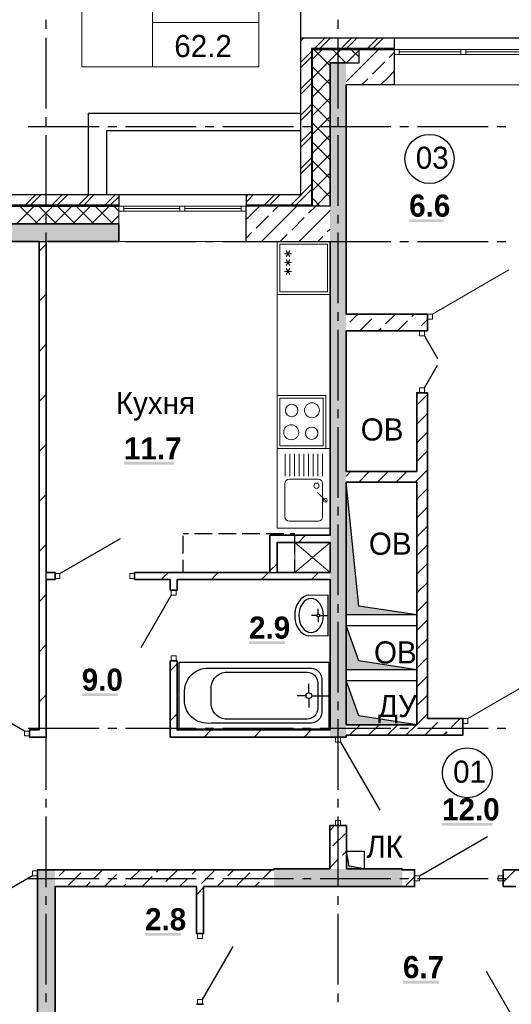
# Model space of a CAD drawing. Header units: millimetres. Extents: x 259029 to 2494469, y -731578 to -57567.
# Tile 183 of 253: x 489466 to 495024, y -607767 to -596641. Entities that reach past the tile are written whole.
import ezdxf
from ezdxf import colors
from ezdxf.entities.mleader import LeaderData, LeaderLine
from ezdxf.math import Vec2, Vec3

# ---------------------------------------------------------------- set-up
doc = ezdxf.new("R2010")
doc.units = ezdxf.units.MM
for name, color, linetype in [('PDF _Геометрия', 7, 'Continuous'), ('PDF _Сплошная заливка', 7, 'Continuous'), ('PDF _Текст', 7, 'Continuous')]:
    doc.layers.add(name, color=color, linetype=linetype)
for name, color, linetype, lineweight in [('Выноски', 20, 'Continuous', 20), ('РАЗРЕЗЫ', 10, 'Continuous', 60), ('Символы 0.20', 1, 'Continuous', 20)]:
    doc.layers.add(name, color=color, linetype=linetype, lineweight=lineweight)
doc.styles.add('PDF Century Gothic', font='GOTHIC.TTF')
doc.styles.add('PDF Century Gothic Bold', font='GOTHICB.TTF')
doc.styles.add('ГОСТ', font='GOST_Common.ttf')

# ---------------------------------------------------------------- blocks, each defined once
blk = doc.blocks.new('_None')
blk = doc.blocks.new('ааапп')
at = {"layer": 'Символы 0.20'}
ml = blk.add_multileader_mtext('Standard', dxfattribs=at)
ml.set_content('4(л.6)', color=256, style='ГОСТ')
ml.set_leader_properties(color=256, linetype='ByLayer', lineweight=-1)
ml.set_arrow_properties(name='NONE')
ml.build(insert=Vec2(0, 0))
ml.multileader.update_dxf_attribs({"text_left_attachment_type": 6, "text_right_attachment_type": 6, "dogleg_length": 0.25, "arrow_head_size": 200, "scale": 100})
ctx = ml.context
ctx.base_point, ctx.scale, ctx.char_height, ctx.arrow_head_size, ctx.landing_gap_size, ctx.plane_origin = Vec3(611257.3, -581853.8), 100, 250, 200, 25, Vec3(612471.5, -584006.4)
ctx.left_attachment, ctx.right_attachment = 6, 6
notes = []
notes.append((ctx, [(0, (1, 1, 0), (611232.3, -581853.8), (1, 0), 25, [(0, [(611050.1, -582506.1)], 0, [])])]))
ctx.mtext.insert, ctx.mtext.width, ctx.mtext.defined_height, ctx.mtext.flow_direction = Vec3(611282.3, -581553.8), 1018.139, 759.8, 5
ml = blk.add_multileader_mtext('Standard', dxfattribs=at)
ml.set_content('6(л.6)', color=256, style='ГОСТ')
ml.set_leader_properties(color=256, linetype='ByLayer', lineweight=-1)
ml.set_arrow_properties(name='NONE')
ml.build(insert=Vec2(0, 0))
ml.multileader.update_dxf_attribs({"text_left_attachment_type": 6, "text_right_attachment_type": 6, "dogleg_length": 0.25, "arrow_head_size": 200, "scale": 100})
ctx = ml.context
ctx.base_point, ctx.scale, ctx.char_height, ctx.arrow_head_size, ctx.landing_gap_size, ctx.plane_origin = Vec3(614153.7, -586766.3), 100, 250, 200, 25, Vec3(615367.8, -588900.8)
ctx.left_attachment, ctx.right_attachment = 6, 6
notes.append((ctx, [(0, (1, 1, 0), (614128.7, -586766.3), (1, 0), 25, [(0, [(614056.9, -587445.7)], 0, [])])]))
ctx.mtext.insert, ctx.mtext.width, ctx.mtext.flow_direction = Vec3(614178.7, -586466.3), 792.21, 5
for ctx, leaders in notes:
    for number, flags, end, landing, length, lines in leaders:
        leader = LeaderData()
        leader.index, (leader.has_last_leader_line, leader.has_dogleg_vector, leader.attachment_direction) = number, flags
        leader.last_leader_point, leader.dogleg_vector, leader.dogleg_length = Vec3(end), Vec3(landing), length
        for number, points, colour, breaks in lines:
            line = LeaderLine()
            line.index, line.vertices, line.color, line.breaks = number, Vec3.list(points), colors.encode_raw_color(colour), breaks
            leader.lines.append(line)
        ctx.leaders.append(leader)

msp = doc.modelspace()

# ---------------------------------------------------------------- hatches: boundary and pattern name
at = {"layer": 'PDF _Сплошная заливка', "true_color": 0xf1f1f1, "transparency": 33554559}
msp.add_hatch(color=7, dxfattribs=at).paths.add_polyline_path([(492975.7, -597127.5), (492975.7, -602467.5), (492976, -602467.5), (492976, -602547.5), (492975.7, -602547.5), (492975.7, -604747.5), (493155.7, -604747.5), (493155.7, -597127.5)])

# ---------------------------------------------------------------- linework, layer by layer
at = {"layer": 'PDF _Геометрия', "lineweight": 25}
for points in [[(492645.7, -596847.5), (492645.7, -594647.5), (501325.7, -594647.5), (501325.7, -596847.5)], [(489765.7, -596744.4), (489765.7, -596644.4)], [(493065.7, -596744.4), (493065.7, -596644.4)], [(483191.8, -598617.5), (492645.7, -598617.5), (492645.7, -596847.5), (495905.7, -596847.5), (495905.7, -596977.5)], [(489765.7, -597644.4), (489765.7, -596844.4)], [(492645.7, -596881.3), (492679.6, -596847.5)], [(492799.6, -596967.5), (492919.5, -596847.5)], [(492859.6, -596967.5), (492979.5, -596847.5)], [(493065.7, -597644.4), (493065.7, -596844.4)], [(493099.6, -596967.5), (493219.6, -596847.5)], [(493159.6, -596967.5), (493279.5, -596847.5)], [(493399.5, -596967.5), (493519.6, -596847.5)], [(493459.6, -596967.5), (493579.6, -596847.5)], [(493700.7, -596847.5), (493700.7, -596977.5)], [(492645.7, -597121.3), (492765.7, -597001.3)], [(493700.7, -596967.5), (492765.7, -596967.5), (492765.7, -598747.5)], [(492775.7, -598747.5), (492775.7, -596977.5), (493305.7, -596977.5)], [(493699.5, -596967.5), (493700.7, -596966.3)], [(492645.7, -597181.3), (492765.7, -597061.3)], [(492645.7, -597421.3), (492765.7, -597301.3)], [(492645.7, -597481.3), (492765.7, -597361.3)], [(490245.7, -598617.5), (490245.7, -597697.5), (492645.7, -597697.5)], [(492645.7, -597721.3), (492765.7, -597601.3)], [(492645.7, -597781.3), (492765.7, -597661.3)], [(489765.7, -597844.4), (489765.7, -597744.4)], [(493065.7, -597844.4), (493065.7, -597744.4)], [(489562.7, -597847.5), (490362.7, -597847.5)], [(492645.7, -597897.5), (490445.7, -597897.5), (490445.7, -598617.5)], [(490462.7, -597847.5), (490562.7, -597847.5)], [(490662.7, -597847.5), (491462.7, -597847.5)], [(491562.7, -597847.5), (491662.7, -597847.5)], [(491762.7, -597847.5), (492562.7, -597847.5)], [(492645.7, -598021.3), (492765.7, -597901.3)], [(492662.7, -597847.5), (492762.7, -597847.5)], [(492862.7, -597847.5), (493662.7, -597847.5)], [(493762.7, -597847.5), (493862.7, -597847.5)], [(493962.7, -597847.5), (494762.7, -597847.5)], [(494862.7, -597847.5), (494962.7, -597847.5)], [(489765.7, -598744.4), (489765.7, -597944.4)], [(492645.7, -598081.3), (492765.7, -597961.3)], [(493065.7, -598744.4), (493065.7, -597944.4)], [(492645.7, -598321.3), (492765.7, -598201.3)], [(492645.7, -598381.3), (492765.7, -598261.3)], [(492529.6, -598737.5), (492765.7, -598501.3)], [(492589.6, -598737.5), (492765.7, -598561.3)], [(489529.5, -598737.5), (489649.6, -598617.5)], [(489589.5, -598737.5), (489709.6, -598617.5)], [(489829.6, -598737.5), (489949.5, -598617.5)], [(489889.5, -598737.5), (490009.5, -598617.5)], [(490129.6, -598737.5), (490249.6, -598617.5)], [(490189.6, -598737.5), (490309.5, -598617.5)], [(490429.6, -598737.5), (490549.6, -598617.5)], [(490489.6, -598737.5), (490585.7, -598641.3)], [(490585.7, -598617.5), (490585.7, -598747.5)], [(492025.7, -598641.3), (492049.6, -598617.5)], [(492025.7, -598701.3), (492109.6, -598617.5)], [(492025.7, -598617.5), (492025.7, -598747.5)], [(492229.6, -598737.5), (492349.5, -598617.5)], [(492289.5, -598737.5), (492409.5, -598617.5)], [(490585.7, -598737.5), (489135.7, -598737.5)], [(489135.7, -598747.5), (490585.7, -598747.5)], [(492765.7, -598737.5), (492025.7, -598737.5)], [(489765.7, -598944.4), (489765.7, -598844.4)], [(493065.7, -598944.4), (493065.7, -598844.4)], [(489562.7, -599147.5), (490362.7, -599147.5)], [(489765.7, -599844.4), (489765.7, -599044.4)], [(490462.7, -599147.5), (490562.7, -599147.5)], [(490662.7, -599147.5), (491462.7, -599147.5)], [(491562.7, -599147.5), (491662.7, -599147.5)], [(491762.7, -599147.5), (492562.7, -599147.5)], [(492662.7, -599147.5), (492762.7, -599147.5)], [(492862.7, -599147.5), (493662.7, -599147.5)], [(493065.7, -599844.4), (493065.7, -599044.4)], [(493762.7, -599147.5), (493862.7, -599147.5)], [(493962.7, -599147.5), (494762.7, -599147.5)], [(494862.7, -599147.5), (494962.7, -599147.5)], [(489765.7, -600044.4), (489765.7, -599944.4)], [(493065.7, -600044.4), (493065.7, -599944.4)], [(489765.7, -600944.4), (489765.7, -600144.4)], [(493065.7, -600944.4), (493065.7, -600144.4)], [(494043.7, -600213.5), (494190.7, -600468.1)], [(494043.7, -600801.5), (494190.7, -600546.9)], [(489765.7, -601144.4), (489765.7, -601044.4)], [(493065.7, -601144.4), (493065.7, -601044.4)], [(489765.7, -602044.4), (489765.7, -601244.4)], [(493065.7, -602044.4), (493065.7, -601244.4)], [(493955.7, -603367.5), (493155.7, -603367.5), (493155.7, -601867.5), (493955.7, -601867.5), (493955.7, -603367.5), (493298.3, -603267.9), (493155.7, -601867.5)], [(489765.7, -602244.4), (489765.7, -602144.4)], [(493065.7, -602244.4), (493065.7, -602144.4)], [(489765.7, -603144.4), (489765.7, -602344.4)], [(493065.7, -603144.4), (493065.7, -602344.4)], [(491315.7, -602447.5), (491372.7, -602447.5)], [(491315.7, -602674.4), (491315.7, -602474.4)], [(491442.7, -602447.5), (491642.7, -602447.5)], [(491712.7, -602447.5), (491912.7, -602447.5)], [(491982.7, -602447.5), (492182.7, -602447.5)], [(492252.7, -602447.5), (492452.7, -602447.5)], [(492522.7, -602447.5), (492575.7, -602447.5)], [(492575.7, -602674.4), (492575.7, -602474.4)], [(489921.6, -602899.5), (490604, -602505.5)], [(491372.7, -602887.5), (491315.7, -602887.5), (491315.7, -602744.4)], [(492522.7, -602887.5), (492575.7, -602887.5), (492575.7, -602744.4)], [(491442.7, -602887.5), (491642.7, -602887.5)], [(491712.7, -602887.5), (491912.7, -602887.5)], [(491982.7, -602887.5), (492182.7, -602887.5)], [(492252.7, -602887.5), (492452.7, -602887.5)], [(491177.7, -603143.5), (490833.7, -603739.3)], [(492727.2, -603143.6), (492947.8, -603140.2), (492947.8, -603607.9), (492727.2, -603604.5)], [(489765.7, -603344.4), (489765.7, -603244.4)], [(493065.7, -603344.4), (493065.7, -603244.4)], [(492823.4, -603374), (492766.7, -603374)], [(492840.6, -603356.8), (492840.6, -603300.1)], [(492857.8, -603374), (492947.8, -603374)], [(489765.7, -604244.4), (489765.7, -603444.4)], [(492840.6, -603391.2), (492840.6, -603447.9)], [(493065.7, -604244.4), (493065.7, -603444.4)], [(493955.7, -603987.5), (493155.7, -603987.5), (493155.7, -603487.5), (493955.7, -603487.5), (493955.7, -603987.5), (493298.3, -603887.9), (493155.7, -603487.5)], [(491265.3, -604654.8), (492965.3, -604654.8), (492965.3, -603904.8), (491265.3, -603904.8), (491265.3, -604654.8)], [(492735.3, -604247.8), (492735.3, -604147.8)], [(493955.7, -604607.5), (493155.7, -604607.5), (493155.7, -604107.5), (493955.7, -604107.5), (493955.7, -604607.5), (493298.3, -604507.9), (493155.7, -604107.5)], [(489519.6, -604679.5), (488837.2, -604285.5)], [(489765.7, -604444.4), (489765.7, -604344.4)], [(492703.3, -604279.8), (492603.3, -604279.8)], [(492735.3, -604311.8), (492735.3, -604411.8)], [(492767.3, -604279.8), (492965.3, -604279.8)], [(493065.7, -604444.4), (493065.7, -604344.4)], [(489765.7, -605344.4), (489765.7, -604544.4)], [(493065.7, -605344.4), (493065.7, -604544.4)], [(489562.7, -604647.5), (490362.7, -604647.5)], [(490462.7, -604647.5), (490562.7, -604647.5)], [(490662.7, -604647.5), (491462.7, -604647.5)], [(491562.7, -604647.5), (491662.7, -604647.5)], [(491762.7, -604647.5), (492562.7, -604647.5)], [(492662.7, -604647.5), (492762.7, -604647.5)], [(492862.7, -604647.5), (493662.7, -604647.5)], [(493762.7, -604647.5), (493862.7, -604647.5)], [(493962.7, -604647.5), (494762.7, -604647.5)], [(494862.7, -604647.5), (494962.7, -604647.5)], [(493093.6, -604803.5), (493537.6, -605572.5)], [(489765.7, -605544.4), (489765.7, -605444.4)], [(493065.7, -605544.4), (493065.7, -605444.4)], [(489765.7, -606444.4), (489765.7, -605644.4)], [(493065.7, -606444.4), (493065.7, -605644.4)], [(493986.6, -606314.5), (494755.6, -605870.5)], [(493360.7, -606237.5), (493160.7, -606237.5), (493160.7, -606037.5), (493360.7, -606037.5), (493360.7, -606237.5), (493190.2, -606207.9), (493160.7, -606037.5)], [(489609.6, -606315.6), (488927.3, -606709.6)], [(489562.7, -606347.5), (490362.7, -606347.5)], [(490462.7, -606347.5), (490562.7, -606347.5)], [(490662.7, -606347.5), (491462.7, -606347.5)], [(491562.7, -606347.5), (491662.7, -606347.5)], [(491762.7, -606347.5), (492562.7, -606347.5)], [(492662.7, -606347.5), (492762.7, -606347.5)], [(492862.7, -606347.5), (493662.7, -606347.5)], [(493762.7, -606347.5), (493862.7, -606347.5)], [(493962.7, -606347.5), (494762.7, -606347.5)], [(494862.7, -606347.5), (494962.7, -606347.5)], [(489765.7, -606644.4), (489765.7, -606544.4)], [(493065.7, -606644.4), (493065.7, -606544.4)], [(489765.7, -607544.4), (489765.7, -606744.4)], [(493065.7, -607544.4), (493065.7, -606744.4)], [(491533.6, -607711.5), (491877.6, -607115.7)], [(495087.7, -607991.5), (494743.7, -607395.7)], [(489765.7, -607744.4), (489765.7, -607644.4)], [(493065.7, -607744.4), (493065.7, -607644.4)]]:
    msp.add_lwpolyline(points, dxfattribs=at)
at = {"layer": 'PDF _Геометрия', "lineweight": 13}
for points in [[(490968.3, -595674), (490168.3, -595674), (490168.3, -597174), (490968.3, -597174)], [(490968.3, -596174), (492168.3, -596174), (492168.3, -596674), (490968.3, -596674)], [(490968.3, -596674), (492168.3, -596674), (492168.3, -597174), (490968.3, -597174)], [(493700.7, -597033.5), (493756.7, -597033.5), (493756.7, -596977.5), (493700.7, -596977.5)], [(494452.7, -597033.5), (494508.7, -597033.5), (494508.7, -596977.5), (494452.7, -596977.5)], [(490585.7, -598803.5), (490641.7, -598803.5), (490641.7, -598747.5), (490585.7, -598747.5)], [(491277.7, -598803.5), (491333.7, -598803.5), (491333.7, -598747.5), (491277.7, -598747.5)], [(492025.7, -598803.5), (491969.7, -598803.5), (491969.7, -598747.5), (492025.7, -598747.5)], [(492375.7, -599147.5), (492975.7, -599147.5), (492975.7, -599747.5), (492375.7, -599747.5)], [(492945.7, -599177.5), (492405.7, -599177.5), (492405.7, -599717.5), (492945.7, -599717.5)], [(494075.7, -599967.5), (494131.7, -599967.5), (494131.7, -600023.5), (494075.7, -600023.5)], [(494043.6, -600157.5), (494043.6, -600213.5), (493987.6, -600213.5), (493987.6, -600157.5)], [(494043.6, -600801.5), (494043.6, -600857.5), (493987.6, -600857.5), (493987.6, -600801.5)], [(492895.7, -600917.5), (492405.7, -600917.5), (492405.7, -601457.5), (492895.7, -601457.5)], [(492975.7, -601487.5), (492975.7, -602387.5), (492375.7, -602387.5), (492375.7, -601487.5)], [(489921.6, -602899.5), (489865.6, -602899.5), (489865.6, -602955.5), (489921.6, -602955.5)], [(490765.6, -602899.5), (490709.6, -602899.5), (490709.6, -602955.5), (490765.6, -602955.5)], [(491177.6, -603143.5), (491177.6, -603087.5), (491233.6, -603087.5), (491233.6, -603143.5)], [(491177.6, -603887.5), (491177.6, -603831.5), (491233.6, -603831.5), (491233.6, -603887.5)], [(494475.7, -604537.5), (494531.7, -604537.5), (494531.7, -604593.5), (494475.7, -604593.5)], [(489575.6, -604679.5), (489519.6, -604679.5), (489519.6, -604735.5), (489575.6, -604735.5)], [(493093.6, -604747.5), (493093.6, -604803.5), (493037.6, -604803.5), (493037.6, -604747.5)], [(493093.6, -605691.5), (493093.6, -605747.5), (493037.6, -605747.5), (493037.6, -605691.5)], [(489609.6, -606315.6), (489665.6, -606315.6), (489665.6, -606259.6), (489609.6, -606259.6)], [(493930.6, -606314.5), (493986.6, -606314.5), (493986.6, -606370.5), (493930.6, -606370.5)], [(494874.6, -606314.5), (494930.6, -606314.5), (494930.6, -606370.5), (494874.6, -606370.5)], [(491533.6, -606967.5), (491533.6, -607023.5), (491477.6, -607023.5), (491477.6, -606967.5)], [(491533.6, -607711.5), (491533.6, -607767.5), (491477.6, -607767.5), (491477.6, -607711.5)]]:
    msp.add_lwpolyline(points, close=True, dxfattribs=at)
for points in [[(492775.7, -597299.2), (493097.4, -596977.5)], [(492775.7, -597087), (492885.3, -596977.5)], [(492975.7, -597162.8), (492790.5, -596977.5)], [(493152.6, -597127.5), (493002.6, -596977.5)], [(493159.6, -597127.5), (493305.7, -596981.3)], [(493305.7, -597068.5), (493214.7, -596977.5)], [(493756.7, -596977.5), (495204.7, -596977.5)], [(493756.7, -597005.5), (494452.7, -597005.5)], [(493756.7, -597033.5), (495204.7, -597033.5)], [(494508.7, -597005.5), (495204.7, -597005.5)], [(492975.7, -597374.9), (492775.7, -597174.9)], [(492775.7, -597511.3), (492975.7, -597311.3)], [(492975.7, -597587), (492775.7, -597387)], [(493700.6, -597377.5), (495260.6, -597377.5)], [(492775.7, -597723.4), (492975.7, -597523.4)], [(492975.7, -597799.2), (492775.7, -597599.2)], [(492775.7, -597935.6), (492975.7, -597735.6)], [(492975.7, -598011.3), (492775.7, -597811.3)], [(492775.7, -598147.7), (492975.7, -597947.7)], [(492975.7, -598223.4), (492775.7, -598023.4)], [(492775.7, -598359.8), (492975.7, -598159.8)], [(492975.7, -598435.6), (492775.7, -598235.6)], [(492775.7, -598572), (492975.7, -598372)], [(492975.7, -598647.7), (492775.7, -598447.7)], [(492812.4, -598747.5), (492975.7, -598584.1)], [(492863.4, -598747.5), (492775.7, -598659.8)], [(489430.4, -598947.5), (489630.4, -598747.5)], [(489669.3, -598947.5), (489469.3, -598747.5)], [(489642.5, -598947.5), (489842.5, -598747.5)], [(489881.4, -598947.5), (489681.4, -598747.5)], [(489854.6, -598947.5), (490054.6, -598747.5)], [(490093.6, -598947.5), (489893.6, -598747.5)], [(490066.8, -598947.5), (490266.8, -598747.5)], [(490305.7, -598947.5), (490105.7, -598747.5)], [(490278.9, -598947.5), (490478.9, -598747.5)], [(490517.8, -598947.5), (490317.8, -598747.5)], [(490585.7, -598803.3), (490530, -598747.5)], [(490585.6, -598747.5), (490585.6, -598947.5)], [(490641.7, -598747.5), (491969.7, -598747.5)], [(490641.7, -598775.5), (491277.7, -598775.5)], [(490641.7, -598803.5), (491969.7, -598803.5)], [(491333.7, -598775.5), (491969.7, -598775.5)], [(490491, -598947.5), (490585.7, -598852.8)], [(490585.6, -599147.5), (492025.6, -599147.5)], [(492375.7, -602387.5), (492375.7, -599147.5)], [(492519.8, -599251.1), (492479.8, -599320.4)], [(492479.8, -599251.1), (492519.8, -599320.4)], [(492539.8, -599285.7), (492459.8, -599285.7)], [(492519.8, -599351.1), (492479.8, -599420.4)], [(492479.8, -599351.1), (492519.8, -599420.4)], [(492539.8, -599385.7), (492459.8, -599385.7)], [(492539.8, -599485.7), (492459.8, -599485.7)], [(492519.8, -599451.1), (492479.8, -599520.4)], [(492479.8, -599451.1), (492519.8, -599520.4)], [(494131.6, -599967.5), (494997.2, -599467.8)], [(492925.7, -601487.5), (492925.7, -600887.5), (492375.7, -600887.5), (492375.7, -601487.5)], [(492925.7, -601487.5), (492375.7, -601487.5)], [(492467.6, -601800), (492467.6, -601547.5)], [(492520.5, -601800), (492520.5, -601547.5)], [(492573.5, -601800), (492573.5, -601547.5)], [(492626.4, -601800), (492626.4, -601547.5)], [(492679.4, -601800), (492679.4, -601547.5)], [(492732.3, -601800), (492732.3, -601547.5)], [(492785.2, -601800), (492785.2, -601547.5)], [(492838.2, -601800), (492838.2, -601547.5)], [(492891.1, -601800), (492891.1, -601547.5)], [(492940.3, -602091.8), (492833.3, -601984.8)], [(494531.6, -604537.5), (495397.2, -604037.8)]]:
    msp.add_lwpolyline(points, dxfattribs=at)
at = {"layer": 'PDF _Геометрия', "color": 9, "lineweight": 25, "true_color": 0xc8c8a0}
for points in [[(493155.6, -597127.5), (493305.6, -597127.5), (493305.6, -596977.5)], [(493305.6, -596977.5), (493700.6, -596977.5), (493700.6, -597033.5), (493700.6, -597377.5), (493155.6, -597377.5)], [(493155.7, -597343.4), (493521.7, -596977.5)], [(493305.7, -596981.3), (493309.6, -596977.5)], [(493644, -597067.3), (493700.7, -597010.6)], [(493155.7, -597131.3), (493159.6, -597127.5)], [(493453.1, -597258.3), (493594.5, -597116.8)], [(493546, -597377.5), (493637.5, -597285.9), (493700.7, -597222.7)], [(493333.8, -597377.5), (493375.6, -597335.7), (493403.6, -597307.8)], [(492025.6, -599147.5), (492025.6, -598803.5), (492025.6, -598747.5)], [(492975.6, -598747.5), (492025.6, -598747.5)], [(492025.7, -598897.7), (492176, -598747.5)], [(492200.2, -599147.5), (492600.2, -598747.5)], [(492328.8, -598806.8), (492388.1, -598747.5)], [(492624.5, -599147.5), (492975.7, -598796.2)], [(492731.8, -598828), (492812.4, -598747.5)], [(492137.8, -598997.7), (492279.3, -598856.3)], [(492540.9, -599018.9), (492682.3, -598877.5)], [(492943.9, -599040.2), (492975.7, -599008.4)], [(492025.6, -599147.5), (492975.6, -599147.5)], [(492025.7, -599109.8), (492088.4, -599047.2)], [(492412.4, -599147.5), (492491.4, -599068.4)], [(492836.6, -599147.5), (492894.5, -599089.7)]]:
    msp.add_lwpolyline(points, dxfattribs=at)
at = {"layer": 'PDF _Геометрия', "lineweight": 35}
for points in [[(493155.6, -597127.5), (492975.6, -597127.5), (492975.6, -598747.5)], [(493155.6, -599967.5), (493155.6, -597377.5)], [(489765.6, -599147.5), (490585.6, -599147.5), (490585.6, -598947.5), (489135.6, -598947.5)], [(489135.6, -599147.5), (489685.6, -599147.5)], [(489865.6, -602967.5), (489765.6, -602967.5), (489765.6, -604667.5), (489765.6, -604747.5), (489575.6, -604747.5), (489575.6, -604667.5), (489685.6, -604667.5), (489685.6, -599147.5)], [(489865.6, -602887.5), (489765.6, -602887.5), (489765.6, -599147.5)], [(492975.6, -599147.5), (492975.6, -602467.5), (492295.6, -602467.5), (492295.6, -602547.5), (492295.6, -602887.5), (490765.6, -602887.5)], [(489685.7, -599257.8), (489765.7, -599177.8)], [(489685.7, -599823.5), (489765.7, -599743.5)], [(493155.6, -601747.5), (493155.6, -600157.5)], [(489685.7, -600389.2), (489765.7, -600309.2)], [(489685.7, -600954.9), (489765.7, -600874.9)], [(489685.7, -601520.6), (489765.7, -601440.6)], [(493155.6, -604607.5), (493155.6, -601867.5)], [(489685.7, -602086.2), (489765.7, -602006.2)], [(492618.6, -602547.5), (492698.6, -602467.5)], [(489685.7, -602651.9), (489765.7, -602571.9)], [(492295.7, -602870.3), (492375.7, -602790.4)], [(489865.6, -602887.5), (489865.6, -602967.5)], [(490765.6, -602967.5), (490765.6, -602887.5)], [(491067.2, -602967.5), (491100.5, -602934.2), (491147.2, -602887.5)], [(491632.9, -602967.5), (491680.6, -602919.8), (491712.9, -602887.5)], [(492198.6, -602967.5), (492260.8, -602905.3), (492278.6, -602887.5)], [(492764.3, -602967.5), (492840.9, -602890.9), (492844.3, -602887.5)], [(490765.6, -602967.5), (491165.6, -602967.5)], [(493155.6, -604727.5), (493155.6, -604747.5), (492975.6, -604747.5), (492970.6, -604747.5), (491165.6, -604747.5), (491165.6, -604667.5), (491165.6, -603887.5), (491245.6, -603887.5), (491245.6, -604667.5), (492975.6, -604667.5), (492975.6, -602967.5), (491245.6, -602967.5)], [(491165.6, -602967.5), (491165.6, -603087.5)], [(491245.6, -603087.5), (491245.6, -602967.5)], [(489685.7, -603217.6), (489765.7, -603137.6)], [(491245.6, -603087.5), (491165.6, -603087.5)], [(489685.7, -603783.3), (489765.7, -603703.3)], [(491165.7, -604000.3), (491245.7, -603920.4)], [(489685.7, -604349), (489765.7, -604269)], [(491165.7, -604566), (491245.7, -604486)], [(491550, -604747.5), (491630, -604667.5)], [(492115.7, -604747.5), (492195.7, -604667.5)], [(492681.3, -604747.5), (492761.3, -604667.5)], [(489865.6, -606247.5), (489665.6, -606247.5), (489665.6, -606247.6)], [(489665.6, -606327.6), (489665.6, -606327.6), (489665.6, -606247.6), (489665.6, -606247.6)], [(492970.6, -606237.5), (492340.6, -606237.5), (492340.6, -606247.5)], [(493790.6, -606247.5), (493790.6, -606237.5), (493160.6, -606237.5)], [(489665.6, -606327.6), (489665.6, -608047.5), (489670.6, -608047.5)], [(489860.6, -608047.5), (489865.6, -608047.5), (489865.6, -606437.5)], [(491545.6, -606437.5), (491545.6, -606967.5), (491465.6, -606967.5)], [(491465.6, -606437.5), (491465.6, -606967.5)], [(491465.7, -606528.8), (491469.8, -606524.8), (491545.7, -606448.8)], [(492340.6, -606437.5), (493790.6, -606437.5)], [(491465.6, -607767.5), (491545.6, -607767.5)]]:
    msp.add_lwpolyline(points, dxfattribs=at)
at = {"layer": 'PDF _Геометрия', "color": 191, "lineweight": 35, "true_color": 0xc8aaf2}
for points in [[(494075.6, -599967.5), (494075.6, -600023.5), (494075.6, -600157.5), (493955.6, -600157.5), (493155.6, -600157.5)], [(494075.6, -599967.5), (493155.6, -599967.5)], [(493198.5, -600058.4), (493289.4, -599967.5)], [(493311.5, -600157.5), (493446, -600023)], [(493495.5, -599973.5), (493501.5, -599967.5)], [(493601.6, -600079.6), (493713.7, -599967.5)], [(493898.5, -599994.8), (493925.8, -599967.5)], [(494004.6, -600100.8), (494075.7, -600029.7)], [(493523.7, -600157.5), (493552.1, -600129.1)], [(493735.8, -600157.5), (493849, -600044.3)], [(493947.9, -600157.5), (493955.1, -600150.3)], [(494075.6, -604537.5), (494475.6, -604537.5), (494475.6, -604593.5), (494475.6, -604727.5), (494075.6, -604727.5)], [(494075.7, -604696.6), (494188.5, -604583.9)], [(494344, -604640.4), (494447, -604537.5)], [(494257, -604727.5), (494274.5, -604709.9), (494294.5, -604689.9)], [(494469.1, -604727.5), (494475.7, -604720.9)], [(492970.6, -605747.5), (493160.6, -605747.5)], [(492970.6, -605747.5), (492970.6, -606237.5)], [(492970.7, -605801.6), (493024.8, -605747.5)], [(493160.6, -606237.5), (493160.6, -605747.5)], [(493007.6, -605976.9), (493149, -605835.5)], [(493113.7, -606082.9), (493160.7, -606035.9)], [(492970.7, -606225.9), (493064.2, -606132.4)], [(492340.6, -606247.5), (489865.6, -606247.5)], [(489910.5, -606316.3), (489979.3, -606247.5)], [(490313.5, -606337.5), (490403.5, -606247.5)], [(490610.5, -606252.7), (490615.7, -606247.5)], [(490716.6, -606358.7), (490827.8, -606247.5)], [(491013.5, -606273.9), (491039.9, -606247.5)], [(491119.6, -606379.9), (491252, -606247.5)], [(491416.6, -606295.1), (491464.2, -606247.5)], [(491522.7, -606401.1), (491664.1, -606259.7)], [(491819.7, -606316.3), (491888.4, -606247.5)], [(492222.7, -606337.5), (492312.7, -606247.5)], [(493790.6, -606247.5), (493930.6, -606247.5), (493930.6, -606437.5), (493790.6, -606437.5)], [(493790.7, -606254.4), (493797.6, -606247.5)], [(494930.6, -606437.5), (494930.6, -606247.5)], [(495155.6, -606437.5), (496885.5, -606437.5), (496885.5, -606247.5), (494930.6, -606247.5)], [(494938, -606379.9), (495070.4, -606247.5)], [(490016.5, -606422.4), (490157.9, -606280.9)], [(490425.7, -606437.5), (490561, -606302.1)], [(490849.9, -606437.5), (490964, -606323.4)], [(491274.2, -606437.5), (491367.1, -606344.6)], [(491698.4, -606437.5), (491770.2, -606365.8)], [(491925.7, -606422.4), (492067.1, -606280.9)], [(493834.9, -606422.4), (493930.7, -606326.5)], [(489865.6, -606437.5), (491465.6, -606437.5)], [(490213.5, -606437.5), (490264, -606387)], [(490637.8, -606437.5), (490667.1, -606408.2)], [(491062.1, -606437.5), (491070.1, -606429.4)], [(491545.6, -606437.5), (492340.6, -606437.5)], [(492122.7, -606437.5), (492173.2, -606387)], [(492334.8, -606437.5), (492340.7, -606431.6)], [(494930.6, -606437.5), (495075.6, -606437.5)]]:
    msp.add_lwpolyline(points, dxfattribs=at)
at = {"layer": 'PDF _Геометрия', "color": 45, "lineweight": 35, "true_color": 0xaa8232}
for points in [[(493955.6, -601747.5), (493955.6, -600857.5), (494075.6, -600857.5), (494075.6, -604537.5)], [(493955.7, -600998.2), (494075.7, -600878.2)], [(493955.7, -601210.4), (494075.7, -601090.4)], [(493955.7, -601422.5), (494075.7, -601302.5)], [(493955.7, -601634.6), (494075.7, -601514.6)], [(493955.6, -601747.5), (493155.6, -601747.5)], [(493155.7, -601798.2), (493206.5, -601747.5)], [(493298.6, -601867.5), (493418.6, -601747.5)], [(493510.7, -601867.5), (493630.7, -601747.5)], [(493722.9, -601867.5), (493842.9, -601747.5)], [(493935, -601867.5), (493955.7, -601846.7), (494075.7, -601726.7)], [(493155.6, -601867.5), (493955.6, -601867.5)], [(493955.6, -601867.5), (493955.6, -604607.5)], [(493955.7, -602058.9), (494075.7, -601938.9)], [(493955.7, -602271), (494075.7, -602151)], [(493955.7, -602483.1), (494075.7, -602363.1)], [(493955.7, -602695.3), (494075.7, -602575.3)], [(493955.7, -602907.4), (494075.7, -602787.4)], [(493955.7, -603119.5), (494075.7, -602999.5)], [(493955.7, -603331.7), (494075.7, -603211.7)], [(493955.7, -603543.8), (494075.7, -603423.8)], [(493955.7, -603755.9), (494075.7, -603635.9)], [(493955.7, -603968.1), (494075.7, -603848.1)], [(493955.7, -604180.2), (494075.7, -604060.2)], [(493955.7, -604392.3), (494075.7, -604272.3)], [(493955.7, -604604.5), (494075.7, -604484.5)], [(493955.6, -604607.5), (493155.6, -604607.5)], [(493196.3, -604727.5), (493316.3, -604607.5)], [(493408.4, -604727.5), (493528.4, -604607.5)], [(493620.6, -604727.5), (493740.6, -604607.5)], [(493832.7, -604727.5), (493952.7, -604607.5)], [(494044.8, -604727.5), (494075.7, -604696.6)], [(493155.6, -604727.5), (493955.6, -604727.5)], [(493955.6, -604727.5), (494075.6, -604727.5)]]:
    msp.add_lwpolyline(points, dxfattribs=at)
at = {"layer": 'PDF _Геометрия', "lineweight": 13}
msp.add_lwpolyline([(492463.6, -601884.6), (492463.6, -602256.7, 0.4142084), (492513.6, -602306.7), (492841.1, -602306.7, 0.4142084), (492891.1, -602256.7), (492891.1, -601884.6, 0.4142084), (492841.1, -601834.6), (492513.6, -601834.6, 0.4142084)], format="xyb", close=True, dxfattribs=at)
at = {"layer": 'PDF _Геометрия', "lineweight": 35}
msp.add_lwpolyline([(492975.6, -602547.5), (492975.6, -602887.5), (492375.6, -602887.5), (492375.6, -602547.5)], close=True, dxfattribs=at)
at = {"layer": 'PDF _Геометрия', "lineweight": 18}
msp.add_lwpolyline([(492575.7, -602887.5), (492975.7, -602887.5), (492975.7, -602547.5), (492575.7, -602547.5)], close=True, dxfattribs=at)
for points in [[(492975.7, -602887.5), (492575.7, -602547.5)], [(492975.7, -602547.5), (492575.7, -602887.5)]]:
    msp.add_lwpolyline(points, dxfattribs=at)
at = {"layer": 'PDF _Геометрия', "lineweight": 25}
msp.add_lwpolyline([(492616.2, -603225.1, 0.1390912), (492576.7, -603347.9), (492576.7, -603400.2, 0.1390903), (492616.2, -603523)], format="xyb", dxfattribs=at)
for points in [[(491630.3, -603969.8), (492760.3, -603969.8, -0.4142112), (492880.3, -604089.8), (492880.3, -604469.8, -0.4142112), (492760.3, -604589.8), (491630.3, -604589.8, -0.4912843), (491330.3, -604304.8), (491330.3, -604254.8, -0.4799223)], [(492835.3, -604134.8), (492835.3, -604424.8, -0.4142112), (492715.3, -604544.8), (491790.3, -604544.8, -0.4082141), (491631, -604345.5), (491630.5, -604331.9), (491630.3, -604318.3), (491630.3, -604304.8), (491630.3, -604254.8), (491630.3, -604241.3), (491630.5, -604227.8), (491631, -604214.2, -0.4082052), (491790.3, -604014.8), (492715.3, -604014.8, -0.4142112)]]:
    msp.add_lwpolyline(points, format="xyb", close=True, dxfattribs=at)
for centre, radius in [((494098.2, -598214.6), 277.9), ((492840.6, -603374), 17.2), ((492735.3, -604279.8), 32), ((494526.8, -605152.3), 281.9)]:
    msp.add_circle(centre, radius, dxfattribs=at)
at = {"layer": 'PDF _Геометрия', "lineweight": 13}
for centre, radius in [((492540.4, -601057.4), 70.1), ((492769.8, -601054.9), 84.8), ((492535.2, -601303.2), 84.8), ((492766.6, -601314.3), 70.1), ((492821.9, -601907.5), 30.1), ((492919.5, -602071), 20.7)]:
    msp.add_circle(centre, radius, dxfattribs=at)
at = {"layer": 'PDF _Геометрия', "lineweight": 25}
for points in [[(492727.2, -603143.6), (492678.6, -603154.6), (492638, -603184.5), (492616.2, -603225.1)], [(492760.3, -603181.9), (492683.5, -603181.9), (492621.3, -603267.9), (492621.3, -603374)], [(492899.3, -603374), (492899.3, -603267.9), (492837.1, -603181.9), (492760.3, -603181.9)], [(492621.3, -603374), (492621.3, -603480.2), (492683.5, -603566.2), (492760.3, -603566.2)], [(492760.3, -603566.2), (492837.1, -603566.2), (492899.3, -603480.2), (492899.3, -603374)], [(492616.2, -603523), (492638, -603563.6), (492678.6, -603593.5), (492727.2, -603604.5)]]:
    msp.add_open_spline(points, degree=3, dxfattribs=at)
at = {"layer": 'PDF _Сплошная заливка', "lineweight": 25, "transparency": 33554559}
for points in [[(493869.4, -598927.9), (494259.2, -598927.9), (493869.4, -598896.5), (494259.2, -598896.5)], [(490644.9, -601668.1), (491213.4, -601668.1), (490644.9, -601636.7), (491213.4, -601636.7)], [(492059.3, -603696.2), (492465.3, -603696.2), (492059.3, -603664.8), (492465.3, -603664.8)], [(490167.4, -604284.9), (490573.5, -604284.9), (490167.4, -604253.5), (490573.5, -604253.5)], [(494241.4, -605749.6), (494809.9, -605749.6), (494241.4, -605718.3), (494809.9, -605718.3)], [(490883.7, -606992.6), (491289.8, -606992.6), (490883.7, -606961.3), (491289.8, -606961.3)], [(493798.8, -607533), (494204.9, -607533), (493798.8, -607501.7), (494204.9, -607501.7)]]:
    msp.add_solid(points, dxfattribs=at)
at = {"layer": 'PDF _Сплошная заливка', "color": 7, "lineweight": 25, "true_color": 0xf1f1f1, "transparency": 33554559}
msp.add_solid([(489135.7, -599147.5), (490585.7, -599147.5), (489135.7, -598947.5), (490585.7, -598947.5)], dxfattribs=at)
at = {"layer": 'PDF _Сплошная заливка', "color": 251, "lineweight": 35, "true_color": 0x6c6c6c, "transparency": 33554559}
for points in [[(493155.7, -603367.5), (493955.7, -603367.5), (493155.7, -601867.5), (493298.3, -603267.9)], [(493155.7, -603987.5), (493955.7, -603987.5), (493155.7, -603487.5), (493298.3, -603887.9)], [(493155.7, -604607.5), (493955.7, -604607.5), (493155.7, -604107.5), (493298.3, -604507.9)], [(493160.7, -606237.5), (493360.7, -606237.5), (493160.7, -606037.5), (493190.2, -606207.9)]]:
    msp.add_solid(points, dxfattribs=at)
at = {"layer": 'PDF _Сплошная заливка', "color": 7, "lineweight": 35, "true_color": 0xf1f1f1, "transparency": 33554559}
for points in [[(489865.7, -608047.5), (489865.7, -606247.5), (489665.7, -608047.5), (489665.7, -606247.5)], [(492340.7, -606437.5), (493790.7, -606437.5), (492340.7, -606237.5), (493790.7, -606237.5)]]:
    msp.add_solid(points, dxfattribs=at)

# ---------------------------------------------------------------- texts
at = {"layer": 'PDF _Текст', "char_height": 250, "attachment_point": 7}
for s, insert, style in [('62.2', (491213.8, -597067.5), 'PDF Century Gothic'), ('03', (493943.9, -598329.6), 'PDF Century Gothic'), ('6.6', (493869.4, -598870.5), 'PDF Century Gothic Bold'), ('Кухня', (490552.9, -601172.1), 'PDF Century Gothic'), ('ОВ', (493321.3, -601400.2), 'PDF Century Gothic'), ('11.7', (490644.9, -601610.8), 'PDF Century Gothic Bold'), ('ОВ', (493413.8, -602691.3), 'PDF Century Gothic'), ('2.9', (492059.3, -603638.9), 'PDF Century Gothic Bold'), ('ОВ', (493471, -603919.5), 'PDF Century Gothic'), ('9.0', (490167.4, -604227.5), 'PDF Century Gothic Bold'), ('ДУ', (493516.5, -604593.8), 'PDF Century Gothic'), ('01', (494366, -605267.3), 'PDF Century Gothic'), ('12.0', (494241.4, -605692.3), 'PDF Century Gothic Bold'), ('ЛК', (493383.9, -606113.9), 'PDF Century Gothic'), ('2.8', (490883.7, -606935.3), 'PDF Century Gothic Bold'), ('6.7', (493798.8, -607475.7), 'PDF Century Gothic Bold')]:
    msp.add_mtext(s, dxfattribs=dict(at, insert=insert, style=style))

# ---------------------------------------------------------------- next in the draw order: block references
at = {"layer": 'РАЗРЕЗЫ', "color": 2, "lineweight": -2, "rotation": 45.00000000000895}
msp.add_blockref('ааапп', (-370061.8, -617495.3), dxfattribs=at)

# ---------------------------------------------------------------- next in the draw order: texts
at = {"layer": 'Выноски'}
note = msp.add_mtext_static_columns([''] * 2, width=19641.405, gutter_width=8167.2, height=0, dxfattribs=dict(at, insert=(385740.7, -593573.6), char_height=250, attachment_point=1, style='ГОСТ'))
for column, words in zip([note] + note.columns.linked_columns, ['\\pi10527.89954; \\P\\pi570.45,l346.2,t2000;1.^IОбщие указания см. лист 1. {\\H1.46663x; }\\P2.^IМонтажные узлы 1;2;3;4;6;7;8 см. лист{\\C0; 7.\\H1.45562x; \\H0.68699x;\\P}3.^IСварку производить согласно СП70.1330.2011 электродами Э42 ГОСТ 9467-75*.{\\H1.45929x; }\\P4.^IВсе металлические конструкции окрасить эмалью ПФ-1189 по ГОСТ 6465-79 в два слоя. Эмаль наносить на {\\H1.45807x; }\\P\\pi0,t346.2;грунтовку ГФ-021 по ГОСТ 25129-82 (первый слой - на заводе-изготовителе, второй слой - на монтаже).{\\H1.65848x; }\\P\\pi570.45,t2000;5.^IОгнезащиту металлических косоуров см.л. 9.{\\H1.19167x; }\\P6.^IДлину швов принимать по длине сопряжения свариваемых элементов. все катеты сварных швов принимать {\\H1.54728x; }\\P\\pi0,t346.2;высотой 6 мм, кроме оговоренных.{\\H1.42874x; }\\P\\pi570.45,t2000;7.^IМонтаж стальных конструкций производить в соответствии с указаниями СП 70.1333.0.2012"Несущие и {\\H1.46825x; }\\P\\pi0,t346.2;ограждающие конструкции".{\\H1.45508x; }\\P\\pi570.45,t2000;8.^IЖелезобетонные изделия монтировать на цем-песчаном растворе М100 толщ. 10мм.{\\H1.46099x; }\\P{\\C0;9.^IНа разрезах 1-1;2-2 отметки чистого пола.\\H1.45599x; \\H0.68682x;\\P\\pi10570.70257,l0,tz;\\H1.82587x; \\H0.54768x;\\P\\H1.55804x; \\H0.64183x;\\P\\H1.64732x; \\H0.60705x;\\P\\pi812.5,l41.6675;\\H1.23836x; \\H0.80752x;\\P}', '']):
    column.text = words

doc.saveas('drawing.dxf')
